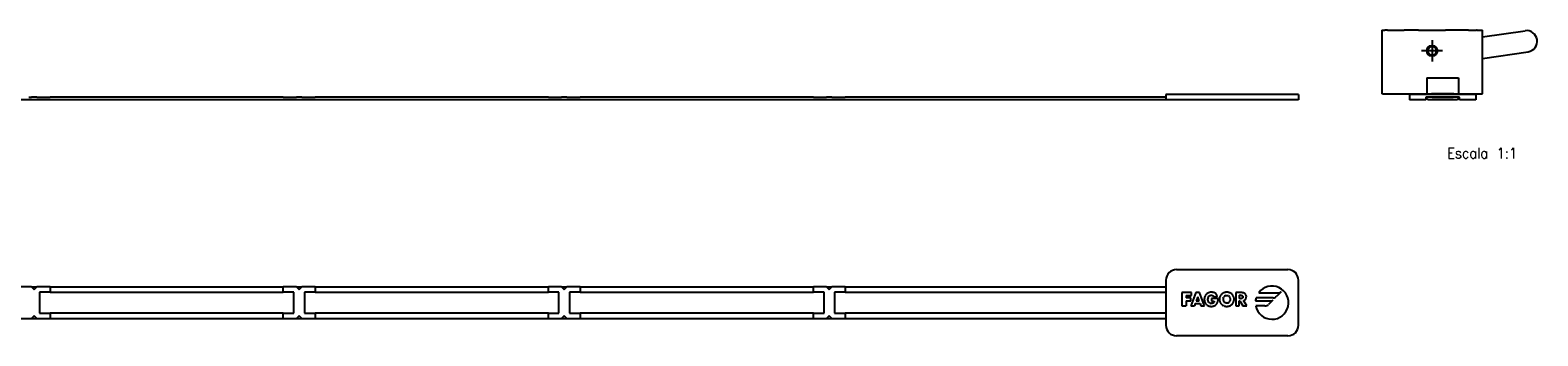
# Model space of a CAD drawing. Header units: millimetres. Extents: x -235 to 1945, y -109 to 485.
# Tile 20 of 20: x 1661 to 1945, y 205 to 263. Entities that reach past the tile are written whole.
import ezdxf

# ---------------------------------------------------------------- set-up
doc = ezdxf.new("R2010")
doc.units = ezdxf.units.MM
doc.linetypes.add('DOT_CENTER', pattern=[14, 12, -1, 0, -1])
doc.layers.add('1', color=7, linetype='Continuous')
doc.styles.add('CONVERTER_11', font='txt.shx', dxfattribs={"width": 0.9})

# ---------------------------------------------------------------- blocks, each defined once
blk = doc.blocks.new('FLEJE_REGLA_EXPOSED_ADHESIVADA_1070__1', base_point=(724, 249.42))
at = {"color": 7, "linetype": 'Continuous'}
for p, q in [((1875, 250.42), (1875, 249.98)), ((1900, 250.42), (1875, 250.42)), ((1900, 250.42), (1900, 249.42)), ((749, 249.48), (1875, 249.48)), ((1875, 249.42), (749, 249.42)), ((1660.5, 249.94), (1661, 249.94)), ((1661, 249.98), (1662, 249.98)), ((1661, 249.98), (1661, 249.94)), ((1662, 249.94), (1662, 249.98)), ((1662, 249.94), (1662.5, 249.94)), ((1662.5, 249.96), (1664.5, 249.96)), ((1662.5, 249.94), (1662.5, 249.96)), ((1662.5, 249.94), (1664.5, 249.94)), ((1664.5, 249.98), (1708.5, 249.98)), ((1664.5, 249.98), (1664.5, 249.96)), ((1664.5, 249.96), (1664.5, 249.94)), ((1708.5, 249.96), (1708.5, 249.98)), ((1708.5, 249.96), (1710.5, 249.96)), ((1708.5, 249.94), (1708.5, 249.96)), ((1708.5, 249.94), (1710.5, 249.94)), ((1710.5, 249.94), (1710.5, 249.96)), ((1710.5, 249.94), (1711, 249.94)), ((1711, 249.98), (1712, 249.98)), ((1711, 249.98), (1711, 249.94)), ((1712, 249.94), (1712, 249.98)), ((1712, 249.94), (1712.5, 249.94)), ((1712.5, 249.96), (1714.5, 249.96)), ((1712.5, 249.94), (1712.5, 249.96)), ((1712.5, 249.94), (1714.5, 249.94)), ((1714.5, 249.98), (1758.5, 249.98)), ((1714.5, 249.98), (1714.5, 249.96)), ((1714.5, 249.96), (1714.5, 249.94)), ((1758.5, 249.96), (1758.5, 249.98)), ((1758.5, 249.96), (1760.5, 249.96)), ((1758.5, 249.94), (1758.5, 249.96)), ((1758.5, 249.94), (1760.5, 249.94)), ((1760.5, 249.94), (1760.5, 249.96)), ((1760.5, 249.94), (1761, 249.94)), ((1761, 249.98), (1762, 249.98)), ((1761, 249.98), (1761, 249.94)), ((1762, 249.94), (1762, 249.98)), ((1762, 249.94), (1762.5, 249.94)), ((1762.5, 249.96), (1764.5, 249.96)), ((1762.5, 249.94), (1762.5, 249.96)), ((1762.5, 249.94), (1764.5, 249.94)), ((1764.5, 249.98), (1808.5, 249.98)), ((1764.5, 249.98), (1764.5, 249.96)), ((1764.5, 249.96), (1764.5, 249.94)), ((1808.5, 249.96), (1808.5, 249.98)), ((1808.5, 249.96), (1810.5, 249.96)), ((1808.5, 249.94), (1808.5, 249.96)), ((1808.5, 249.94), (1810.5, 249.94)), ((1810.5, 249.94), (1810.5, 249.96)), ((1810.5, 249.94), (1811, 249.94)), ((1811, 249.98), (1812, 249.98)), ((1811, 249.98), (1811, 249.94)), ((1812, 249.94), (1812, 249.98)), ((1812, 249.94), (1812.5, 249.94)), ((1812.5, 249.96), (1814.5, 249.96)), ((1812.5, 249.94), (1812.5, 249.96)), ((1812.5, 249.94), (1814.5, 249.94)), ((1814.5, 249.98), (1875, 249.98)), ((1814.5, 249.98), (1814.5, 249.96)), ((1814.5, 249.96), (1814.5, 249.94)), ((1875, 249.98), (1875, 249.48)), ((1875, 249.48), (1875, 249.42)), ((1900, 249.42), (1875, 249.42))]:
    blk.add_line(p, q, dxfattribs=at)
blk = doc.blocks.new('REGLA_EXPOSED_ADHESIVADA__3', base_point=(724, 249.42))
blk.add_blockref('FLEJE_REGLA_EXPOSED_ADHESIVADA_1070__1', (724, 249.42))
blk = doc.blocks.new('EXA_1070__4', base_point=(724, 249.42))
blk.add_blockref('REGLA_EXPOSED_ADHESIVADA__3', (724, 249.42))
blk = doc.blocks.new('Alzado2', base_point=(812, 256))
blk.add_blockref('EXA_1070__4', (724, 249.42))
blk = doc.blocks.new('FLEJE_REGLA_EXPOSED_ADHESIVADA_1070__5', base_point=(1920.95, 249.42))
at = {"color": 7, "linetype": 'Continuous'}
for p, q in [((1933.45, 250.42), (1920.95, 250.42)), ((1920.95, 250.42), (1920.95, 249.42)), ((1933.45, 250.42), (1933.45, 249.42)), ((1924.05, 249.42), (1920.95, 249.42)), ((1924.2, 249.97), (1924.05, 249.97)), ((1924.05, 249.97), (1924.05, 249.42)), ((1924.2, 249.48), (1924.2, 249.97)), ((1925.2, 249.97), (1924.2, 249.97)), ((1924.45, 249.48), (1924.2, 249.48)), ((1924.45, 249.48), (1924.45, 249.42)), ((1929.95, 249.42), (1924.45, 249.42)), ((1929.2, 249.97), (1925.2, 249.97)), ((1925.2, 249.97), (1925.2, 249.96)), ((1925.2, 249.96), (1929.2, 249.96)), ((1929.2, 249.96), (1929.2, 249.97)), ((1930.2, 249.97), (1929.2, 249.97)), ((1929.95, 249.48), (1929.95, 249.42)), ((1930.2, 249.48), (1929.95, 249.48)), ((1930.2, 249.48), (1930.2, 249.97)), ((1930.35, 249.97), (1930.2, 249.97)), ((1930.35, 249.42), (1930.35, 249.97)), ((1933.45, 249.42), (1930.35, 249.42))]:
    blk.add_line(p, q, dxfattribs=at)
blk = doc.blocks.new('CABEZA_REGLA_EXPOSED_2__6', base_point=(1915.7, 250.58))
at = {"color": 7, "linetype": 'Continuous'}
for p, q in [((1915.7, 262.58), (1915.7, 250.58)), ((1915.7, 262.58), (1915.9, 262.58)), ((1915.9, 262.58), (1916.2, 262.58)), ((1916.2, 262.58), (1916.3, 262.58)), ((1916.7, 262.58), (1916.3, 262.58)), ((1916.79, 262.58), (1916.7, 262.58)), ((1916.79, 262.58), (1919.62, 262.58)), ((1919.62, 262.58), (1919.92, 262.58)), ((1921.33, 262.58), (1919.92, 262.58)), ((1922.65, 262.58), (1921.33, 262.58)), ((1922.65, 262.58), (1925.2, 262.58)), ((1925.2, 262.58), (1927.76, 262.58)), ((1932.1, 262.58), (1927.76, 262.58)), ((1932.1, 262.58), (1933.61, 262.58)), ((1933.7, 262.58), (1933.61, 262.58)), ((1933.7, 262.58), (1934.1, 262.58)), ((1934.1, 262.58), (1934.2, 262.58)), ((1934.2, 262.58), (1934.5, 262.58)), ((1934.5, 262.58), (1934.7, 262.58)), ((1934.7, 261.3), (1934.7, 262.58)), ((1934.7, 257.25), (1934.7, 261.3)), ((1934.7, 250.58), (1934.7, 257.25)), ((1924.23, 253.58), (1927.7, 253.58)), ((1924.23, 253.58), (1924.23, 250.58)), ((1927.7, 253.58), (1930.18, 253.58)), ((1930.18, 253.58), (1930.18, 250.58)), ((1915.9, 250.58), (1915.7, 250.58)), ((1915.9, 250.58), (1916, 250.58)), ((1916, 250.58), (1916.7, 250.58)), ((1916.7, 250.58), (1924.23, 250.58)), ((1924.23, 250.58), (1925.1, 250.58)), ((1929.3, 250.58), (1925.1, 250.58)), ((1929.3, 250.58), (1930.18, 250.58)), ((1930.18, 250.58), (1933.7, 250.58)), ((1933.7, 250.58), (1934.4, 250.58)), ((1934.4, 250.58), (1934.5, 250.58)), ((1934.5, 250.58), (1934.7, 250.58))]:
    blk.add_line(p, q, dxfattribs=at)
for radius in [1, 0.8]:
    blk.add_circle((1925.2, 258.68), radius, dxfattribs=at)
blk = doc.blocks.new('CABEZA_REGLA_EXPOSED__7', base_point=(1915.7, 250.58))
at = {"color": 7, "linetype": 'Continuous'}
for p, q in [((1915.7, 262.58), (1915.7, 250.58)), ((1915.7, 262.58), (1915.9, 262.58)), ((1915.9, 262.58), (1916.2, 262.58)), ((1916.2, 262.58), (1916.3, 262.58)), ((1916.7, 262.58), (1916.3, 262.58)), ((1916.79, 262.58), (1916.7, 262.58)), ((1916.79, 262.58), (1919.62, 262.58)), ((1919.62, 262.58), (1919.92, 262.58)), ((1921.33, 262.58), (1919.92, 262.58)), ((1922.65, 262.58), (1921.33, 262.58)), ((1922.65, 262.58), (1925.2, 262.58)), ((1925.2, 262.58), (1927.76, 262.58)), ((1932.1, 262.58), (1927.76, 262.58)), ((1932.1, 262.58), (1933.61, 262.58)), ((1933.7, 262.58), (1933.61, 262.58)), ((1933.7, 262.58), (1934.1, 262.58)), ((1934.1, 262.58), (1934.2, 262.58)), ((1934.2, 262.58), (1934.5, 262.58)), ((1934.5, 262.58), (1934.7, 262.58)), ((1934.7, 261.3), (1934.7, 262.58)), ((1934.7, 261.3), (1942.74, 262.48)), ((1934.7, 257.25), (1934.7, 261.3)), ((1934.7, 257.25), (1943.32, 258.52)), ((1934.7, 250.58), (1934.7, 257.25)), ((1924.23, 253.58), (1927.7, 253.58)), ((1924.23, 253.58), (1924.23, 250.58)), ((1927.7, 253.58), (1930.18, 253.58)), ((1930.18, 253.58), (1930.18, 250.58)), ((1915.9, 250.58), (1915.7, 250.58)), ((1915.9, 250.58), (1916, 250.58)), ((1916, 250.58), (1916.7, 250.58)), ((1916.7, 250.58), (1924.23, 250.58)), ((1924.23, 250.58), (1925.1, 250.58)), ((1929.3, 250.58), (1925.1, 250.58)), ((1929.3, 250.58), (1930.18, 250.58)), ((1930.18, 250.58), (1933.7, 250.58)), ((1933.7, 250.58), (1934.4, 250.58)), ((1934.4, 250.58), (1934.5, 250.58)), ((1934.5, 250.58), (1934.7, 250.58))]:
    blk.add_line(p, q, dxfattribs=at)
for radius in [1, 0.8]:
    blk.add_circle((1925.2, 258.68), radius, dxfattribs=at)
blk.add_arc((1943.03, 260.5), 2, 278.3543, 98.3543, dxfattribs=at)
at = {"layer": '1', "color": 2, "linetype": 'DOT_CENTER'}
for p, q in [((1925.2, 260.68), (1925.2, 256.68)), ((1927.2, 258.68), (1923.2, 258.68))]:
    blk.add_line(p, q, dxfattribs=at)
blk = doc.blocks.new('REGLA_EXPOSED_ADHESIVADA__8', base_point=(1915.7, 249.42))
for name, p in [('CABEZA_REGLA_EXPOSED_2__6', (1915.7, 250.58)), ('CABEZA_REGLA_EXPOSED__7', (1915.7, 250.58)), ('FLEJE_REGLA_EXPOSED_ADHESIVADA_1070__5', (1920.95, 249.42))]:
    blk.add_blockref(name, p)
blk = doc.blocks.new('EXA_1070__9', base_point=(1915.7, 249.42))
blk.add_blockref('REGLA_EXPOSED_ADHESIVADA__8', (1915.7, 249.42))
blk = doc.blocks.new('Izquierda1', base_point=(1930.33, 256))
blk.add_blockref('EXA_1070__9', (1915.7, 249.42))
at = {"layer": '1', "color": 2, "insert": (1934.65, 244.39), "char_height": 2, "attachment_point": 2, "line_spacing_factor": 1.20048, "style": 'CONVERTER_11'}
blk.add_mtext(' \\PEscala 1:1', dxfattribs=at)
blk = doc.blocks.new('FLEJE_REGLA_EXPOSED_ADHESIVADA_1070__10', base_point=(724, 204.94))
at = {"color": 7, "linetype": 'Continuous'}
for p, q in [((1877, 217.44), (1898, 217.44)), ((1661, 214.19), (1658.5, 214.19)), ((1661, 214.19), (1662, 214.19)), ((1661, 214.19), (1661.5, 213.69)), ((1661.5, 213.69), (1662, 214.19)), ((1664.5, 214.19), (1662, 214.19)), ((1664.5, 214.19), (1708.5, 214.19)), ((1664.5, 214.19), (1664.5, 213.19)), ((1711, 214.19), (1708.5, 214.19)), ((1708.5, 213.19), (1708.5, 214.19)), ((1711, 214.19), (1712, 214.19)), ((1711, 214.19), (1711.5, 213.69)), ((1711.5, 213.69), (1712, 214.19)), ((1714.5, 214.19), (1712, 214.19)), ((1714.5, 214.19), (1758.5, 214.19)), ((1714.5, 214.19), (1714.5, 213.19)), ((1761, 214.19), (1758.5, 214.19)), ((1758.5, 213.19), (1758.5, 214.19)), ((1761, 214.19), (1762, 214.19)), ((1761, 214.19), (1761.5, 213.69)), ((1761.5, 213.69), (1762, 214.19)), ((1764.5, 214.19), (1762, 214.19)), ((1764.5, 214.19), (1808.5, 214.19)), ((1764.5, 214.19), (1764.5, 213.19)), ((1811, 214.19), (1808.5, 214.19)), ((1808.5, 213.19), (1808.5, 214.19)), ((1811, 214.19), (1812, 214.19)), ((1811, 214.19), (1811.5, 213.69)), ((1811.5, 213.69), (1812, 214.19)), ((1814.5, 214.19), (1812, 214.19)), ((1814.5, 214.19), (1875, 214.19)), ((1814.5, 214.19), (1814.5, 213.19)), ((1875, 215.44), (1875, 214.19)), ((1875, 214.19), (1875, 213.19)), ((1900, 206.94), (1900, 215.44)), ((1662.5, 213.19), (1662.5, 209.19)), ((1664.5, 213.19), (1662.5, 213.19)), ((1664.5, 213.19), (1708.5, 213.19)), ((1710.5, 213.19), (1708.5, 213.19)), ((1710.5, 209.19), (1710.5, 213.19)), ((1712.5, 213.19), (1712.5, 209.19)), ((1714.5, 213.19), (1712.5, 213.19)), ((1714.5, 213.19), (1758.5, 213.19)), ((1760.5, 213.19), (1758.5, 213.19)), ((1760.5, 209.19), (1760.5, 213.19)), ((1762.5, 213.19), (1762.5, 209.19)), ((1764.5, 213.19), (1762.5, 213.19)), ((1764.5, 213.19), (1808.5, 213.19)), ((1810.5, 213.19), (1808.5, 213.19)), ((1810.5, 209.19), (1810.5, 213.19)), ((1814.5, 213.19), (1812.5, 213.19)), ((1812.5, 213.19), (1812.5, 209.19)), ((1814.5, 213.19), (1875, 213.19)), ((1875, 213.19), (1875, 209.19)), ((1878.01, 213.08), (1878.01, 210.58)), ((1879.83, 213.08), (1878.01, 213.08)), ((1878.01, 210.58), (1878.79, 210.58)), ((1878.79, 212.53), (1879.83, 212.53)), ((1878.79, 212.53), (1878.79, 212.11)), ((1879.71, 212.11), (1878.79, 212.11)), ((1878.79, 211.56), (1878.79, 210.58)), ((1878.79, 211.56), (1879.71, 211.56)), ((1880.64, 213.08), (1879.68, 210.58)), ((1879.68, 210.58), (1880.37, 210.58)), ((1879.71, 211.56), (1879.71, 212.11)), ((1879.83, 212.53), (1879.83, 213.08)), ((1880.54, 211.01), (1880.37, 210.58)), ((1880.54, 211.01), (1881.44, 211.01)), ((1881.35, 213.08), (1880.64, 213.08)), ((1880.99, 212.32), (1880.72, 211.51)), ((1880.72, 211.51), (1881.26, 211.51)), ((1881.26, 211.51), (1880.99, 212.32)), ((1882.29, 210.58), (1881.35, 213.08)), ((1881.44, 211.01), (1881.6, 210.58)), ((1881.6, 210.58), (1882.29, 210.58)), ((1882.25, 212.04), (1882.24, 211.93)), ((1882.24, 211.93), (1882.24, 211.82)), ((1882.24, 211.82), (1882.24, 211.71)), ((1882.24, 211.71), (1882.25, 211.6)), ((1882.27, 212.15), (1882.25, 212.04)), ((1882.25, 211.6), (1882.27, 211.5)), ((1882.3, 212.25), (1882.27, 212.15)), ((1882.27, 211.5), (1882.3, 211.4)), ((1882.33, 212.34), (1882.3, 212.25)), ((1882.3, 211.4), (1882.33, 211.3)), ((1882.37, 212.44), (1882.33, 212.34)), ((1882.33, 211.3), (1882.37, 211.21)), ((1882.41, 212.52), (1882.37, 212.44)), ((1882.37, 211.21), (1882.41, 211.12)), ((1882.46, 212.61), (1882.41, 212.52)), ((1882.41, 211.12), (1882.46, 211.04)), ((1882.52, 212.69), (1882.46, 212.61)), ((1882.46, 211.04), (1882.52, 210.97)), ((1882.58, 212.76), (1882.52, 212.69)), ((1882.52, 210.97), (1882.58, 210.9)), ((1882.65, 212.83), (1882.58, 212.76)), ((1882.58, 210.9), (1882.64, 210.83)), ((1882.64, 210.83), (1882.72, 210.77)), ((1882.72, 212.89), (1882.65, 212.83)), ((1882.72, 212.89), (1882.8, 212.94)), ((1882.79, 210.71), (1882.72, 210.77)), ((1882.79, 210.71), (1882.88, 210.66)), ((1882.88, 212.99), (1882.8, 212.94)), ((1882.97, 213.04), (1882.88, 212.99)), ((1882.88, 210.66), (1882.96, 210.62)), ((1882.91, 211.81), (1882.92, 211.92)), ((1882.92, 211.71), (1882.91, 211.81)), ((1882.94, 212.02), (1882.92, 211.92)), ((1882.94, 211.6), (1882.92, 211.71)), ((1882.94, 212.02), (1882.96, 212.12)), ((1882.97, 211.5), (1882.94, 211.6)), ((1882.96, 212.12), (1883, 212.22)), ((1882.96, 210.62), (1883.05, 210.58)), ((1883.07, 213.07), (1882.97, 213.04)), ((1883.01, 211.41), (1882.97, 211.5)), ((1883, 212.22), (1883.05, 212.31)), ((1883.06, 211.32), (1883.01, 211.41)), ((1883.05, 212.31), (1883.11, 212.39)), ((1883.05, 210.58), (1883.15, 210.55)), ((1883.12, 211.24), (1883.06, 211.32)), ((1883.16, 213.1), (1883.07, 213.07)), ((1883.11, 212.39), (1883.18, 212.46)), ((1883.19, 211.17), (1883.12, 211.24)), ((1883.15, 210.55), (1883.25, 210.53)), ((1883.27, 213.13), (1883.16, 213.1)), ((1883.18, 212.46), (1883.26, 212.52)), ((1883.27, 211.11), (1883.19, 211.17)), ((1883.25, 210.53), (1883.35, 210.51)), ((1883.26, 212.52), (1883.35, 212.56)), ((1883.37, 213.15), (1883.27, 213.13)), ((1883.36, 211.07), (1883.27, 211.11)), ((1883.35, 212.56), (1883.45, 212.59)), ((1883.35, 210.51), (1883.46, 210.5)), ((1883.36, 211.07), (1883.46, 211.04)), ((1883.48, 213.16), (1883.37, 213.15)), ((1883.45, 212.59), (1883.56, 212.6)), ((1883.57, 211.03), (1883.46, 211.04)), ((1883.46, 210.5), (1883.57, 210.5)), ((1883.59, 213.16), (1883.48, 213.16)), ((1883.56, 212.6), (1883.69, 212.59)), ((1884.86, 211.97), (1883.57, 211.97)), ((1883.57, 211.97), (1883.57, 211.46)), ((1883.57, 211.46), (1884.1, 211.46)), ((1883.71, 211.04), (1883.57, 211.03)), ((1883.57, 210.5), (1883.69, 210.5)), ((1883.71, 213.16), (1883.59, 213.16)), ((1883.69, 212.59), (1883.8, 212.55)), ((1883.69, 210.5), (1883.81, 210.52)), ((1883.82, 213.14), (1883.71, 213.16)), ((1883.83, 211.08), (1883.71, 211.04)), ((1883.8, 212.55), (1883.9, 212.49)), ((1883.81, 210.52), (1883.93, 210.54)), ((1883.93, 213.12), (1883.82, 213.14)), ((1883.93, 211.14), (1883.83, 211.08)), ((1883.9, 212.49), (1883.98, 212.41)), ((1884.03, 213.09), (1883.93, 213.12)), ((1883.93, 211.14), (1884.01, 211.22)), ((1883.93, 210.54), (1884.04, 210.57)), ((1883.98, 212.41), (1884.05, 212.32)), ((1884.07, 211.33), (1884.01, 211.22)), ((1884.13, 213.06), (1884.03, 213.09)), ((1884.04, 210.57), (1884.15, 210.61)), ((1884.05, 212.32), (1884.1, 212.2)), ((1884.1, 211.46), (1884.07, 211.33)), ((1884.1, 212.2), (1884.72, 212.46)), ((1884.22, 213.01), (1884.13, 213.06)), ((1884.15, 210.61), (1884.25, 210.67)), ((1884.31, 212.96), (1884.22, 213.01)), ((1884.25, 210.67), (1884.35, 210.73)), ((1884.39, 212.9), (1884.31, 212.96)), ((1884.35, 210.73), (1884.44, 210.81)), ((1884.47, 212.83), (1884.39, 212.9)), ((1884.44, 210.81), (1884.52, 210.89)), ((1884.54, 212.75), (1884.47, 212.83)), ((1884.52, 210.89), (1884.6, 210.99)), ((1884.61, 212.66), (1884.54, 212.75)), ((1884.6, 210.99), (1884.67, 211.09)), ((1884.67, 212.57), (1884.61, 212.66)), ((1884.72, 212.46), (1884.67, 212.57)), ((1884.67, 211.09), (1884.72, 211.2)), ((1884.72, 211.2), (1884.76, 211.3)), ((1884.76, 211.3), (1884.8, 211.41)), ((1884.8, 211.41), (1884.82, 211.52)), ((1884.82, 211.52), (1884.84, 211.63)), ((1884.84, 211.63), (1884.85, 211.74)), ((1884.85, 211.85), (1884.86, 211.97)), ((1884.85, 211.74), (1884.85, 211.85)), ((1885.1, 211.98), (1885.09, 211.88)), ((1885.09, 211.88), (1885.1, 211.77)), ((1885.11, 212.08), (1885.1, 211.98)), ((1885.1, 211.77), (1885.11, 211.66)), ((1885.13, 212.18), (1885.11, 212.08)), ((1885.11, 211.66), (1885.12, 211.56)), ((1885.12, 211.56), (1885.15, 211.46)), ((1885.16, 212.28), (1885.13, 212.18)), ((1885.15, 211.46), (1885.18, 211.37)), ((1885.2, 212.37), (1885.16, 212.28)), ((1885.18, 211.37), (1885.21, 211.27)), ((1885.24, 212.46), (1885.2, 212.37)), ((1885.21, 211.27), (1885.26, 211.19)), ((1885.29, 212.54), (1885.24, 212.46)), ((1885.26, 211.19), (1885.31, 211.1)), ((1885.35, 212.62), (1885.29, 212.54)), ((1885.31, 211.1), (1885.36, 211.03)), ((1885.41, 212.7), (1885.35, 212.62)), ((1885.36, 211.03), (1885.42, 210.95)), ((1885.48, 212.77), (1885.41, 212.7)), ((1885.42, 210.95), (1885.48, 210.88)), ((1885.55, 212.83), (1885.48, 212.77)), ((1885.48, 210.88), (1885.55, 210.82)), ((1885.63, 212.89), (1885.55, 212.83)), ((1885.55, 210.82), (1885.63, 210.76)), ((1885.71, 212.95), (1885.63, 212.89)), ((1885.63, 210.76), (1885.7, 210.71)), ((1885.7, 210.71), (1885.79, 210.66)), ((1885.8, 213), (1885.71, 212.95)), ((1885.78, 211.97), (1885.77, 211.87)), ((1885.77, 211.87), (1885.78, 211.76)), ((1885.8, 212.07), (1885.78, 211.97)), ((1885.78, 211.76), (1885.8, 211.65)), ((1885.87, 210.62), (1885.79, 210.66)), ((1885.89, 213.04), (1885.8, 213)), ((1885.8, 212.07), (1885.85, 212.17)), ((1885.8, 211.65), (1885.83, 211.55)), ((1885.83, 211.55), (1885.88, 211.46)), ((1885.85, 212.17), (1885.91, 212.25)), ((1885.97, 210.58), (1885.87, 210.62)), ((1885.88, 211.46), (1885.94, 211.38)), ((1885.98, 213.07), (1885.89, 213.04)), ((1885.98, 212.33), (1885.91, 212.25)), ((1885.94, 211.38), (1886.01, 211.3)), ((1885.97, 210.58), (1886.06, 210.55)), ((1886.07, 213.1), (1885.98, 213.07)), ((1886.06, 212.4), (1885.98, 212.33)), ((1886.01, 211.3), (1886.09, 211.24)), ((1886.15, 212.45), (1886.06, 212.4)), ((1886.06, 210.55), (1886.16, 210.53)), ((1886.17, 213.13), (1886.07, 213.1)), ((1886.18, 211.19), (1886.09, 211.24)), ((1886.25, 212.5), (1886.15, 212.45)), ((1886.16, 210.53), (1886.26, 210.51)), ((1886.27, 213.15), (1886.17, 213.13)), ((1886.27, 211.16), (1886.18, 211.19)), ((1886.36, 212.52), (1886.25, 212.5)), ((1886.26, 210.51), (1886.37, 210.5)), ((1886.37, 213.16), (1886.27, 213.15)), ((1886.27, 211.16), (1886.37, 211.13)), ((1886.36, 212.52), (1886.47, 212.53)), ((1886.47, 213.16), (1886.37, 213.16)), ((1886.37, 211.13), (1886.47, 211.13)), ((1886.37, 210.5), (1886.47, 210.5)), ((1886.58, 213.16), (1886.47, 213.16)), ((1886.47, 212.53), (1886.59, 212.52)), ((1886.58, 211.13), (1886.47, 211.13)), ((1886.47, 210.5), (1886.58, 210.5)), ((1886.68, 213.15), (1886.58, 213.16)), ((1886.58, 211.13), (1886.68, 211.16)), ((1886.58, 210.5), (1886.69, 210.51)), ((1886.7, 212.5), (1886.59, 212.52)), ((1886.78, 213.13), (1886.68, 213.15)), ((1886.68, 211.16), (1886.77, 211.19)), ((1886.69, 210.51), (1886.79, 210.53)), ((1886.8, 212.45), (1886.7, 212.5)), ((1886.77, 211.19), (1886.86, 211.24)), ((1886.87, 213.1), (1886.78, 213.13)), ((1886.79, 210.53), (1886.89, 210.55)), ((1886.8, 212.45), (1886.89, 212.4)), ((1886.86, 211.24), (1886.94, 211.3)), ((1886.97, 213.07), (1886.87, 213.1)), ((1886.97, 212.33), (1886.89, 212.4)), ((1886.89, 210.55), (1886.98, 210.58)), ((1886.94, 211.3), (1887.01, 211.38)), ((1887.06, 213.04), (1886.97, 213.07)), ((1887.04, 212.25), (1886.97, 212.33)), ((1886.98, 210.58), (1887.07, 210.62)), ((1887.01, 211.38), (1887.07, 211.46)), ((1887.1, 212.17), (1887.04, 212.25)), ((1887.15, 213), (1887.06, 213.04)), ((1887.07, 211.46), (1887.11, 211.55)), ((1887.07, 210.62), (1887.16, 210.66)), ((1887.14, 212.07), (1887.1, 212.17)), ((1887.11, 211.55), (1887.15, 211.65)), ((1887.17, 211.97), (1887.14, 212.07)), ((1887.24, 212.95), (1887.15, 213)), ((1887.15, 211.65), (1887.17, 211.76)), ((1887.16, 210.66), (1887.24, 210.71)), ((1887.18, 211.87), (1887.17, 211.97)), ((1887.17, 211.76), (1887.18, 211.87)), ((1887.32, 212.89), (1887.24, 212.95)), ((1887.24, 210.71), (1887.32, 210.76)), ((1887.4, 212.83), (1887.32, 212.89)), ((1887.32, 210.76), (1887.4, 210.82)), ((1887.47, 212.77), (1887.4, 212.83)), ((1887.4, 210.82), (1887.46, 210.88)), ((1887.46, 210.88), (1887.53, 210.95)), ((1887.54, 212.7), (1887.47, 212.77)), ((1887.53, 210.95), (1887.59, 211.03)), ((1887.6, 212.62), (1887.54, 212.7)), ((1887.59, 211.03), (1887.64, 211.1)), ((1887.66, 212.54), (1887.6, 212.62)), ((1887.64, 211.1), (1887.69, 211.19)), ((1887.71, 212.46), (1887.66, 212.54)), ((1887.69, 211.19), (1887.73, 211.27)), ((1887.75, 212.37), (1887.71, 212.46)), ((1887.73, 211.27), (1887.77, 211.37)), ((1887.79, 212.28), (1887.75, 212.37)), ((1887.77, 211.37), (1887.8, 211.46)), ((1887.82, 212.18), (1887.79, 212.28)), ((1887.8, 211.46), (1887.82, 211.56)), ((1887.84, 212.08), (1887.82, 212.18)), ((1887.82, 211.56), (1887.84, 211.66)), ((1887.85, 211.98), (1887.84, 212.08)), ((1887.84, 211.66), (1887.85, 211.77)), ((1887.85, 211.88), (1887.85, 211.98)), ((1887.85, 211.77), (1887.85, 211.88)), ((1889.3, 213.08), (1888.16, 213.08)), ((1888.16, 213.08), (1888.16, 210.58)), ((1888.16, 210.58), (1888.81, 210.58)), ((1888.81, 212.58), (1889.06, 212.58)), ((1888.81, 212.58), (1888.81, 211.96)), ((1889.06, 211.96), (1888.81, 211.96)), ((1888.81, 211.53), (1888.96, 211.53)), ((1888.81, 210.58), (1888.81, 211.53)), ((1888.96, 211.53), (1889.5, 210.58)), ((1889.19, 212.57), (1889.06, 212.58)), ((1889.06, 211.96), (1889.19, 211.96)), ((1889.19, 212.57), (1889.31, 212.55)), ((1889.31, 211.99), (1889.19, 211.96)), ((1889.42, 213.07), (1889.3, 213.08)), ((1889.41, 212.5), (1889.31, 212.55)), ((1889.41, 212.04), (1889.31, 211.99)), ((1889.48, 212.41), (1889.41, 212.5)), ((1889.41, 212.04), (1889.48, 212.13)), ((1889.54, 213.06), (1889.42, 213.07)), ((1889.48, 212.41), (1889.51, 212.27)), ((1889.51, 212.27), (1889.48, 212.13)), ((1889.5, 210.58), (1890.27, 210.58)), ((1889.65, 213.03), (1889.54, 213.06)), ((1889.62, 211.6), (1889.74, 211.63)), ((1890.27, 210.58), (1889.62, 211.6)), ((1889.75, 213), (1889.65, 213.03)), ((1889.74, 211.63), (1889.84, 211.68)), ((1889.84, 212.95), (1889.75, 213)), ((1889.92, 212.89), (1889.84, 212.95)), ((1889.84, 211.68), (1889.92, 211.74)), ((1889.99, 212.82), (1889.92, 212.89)), ((1890, 211.81), (1889.92, 211.74)), ((1890.06, 212.75), (1889.99, 212.82)), ((1890, 211.81), (1890.06, 211.89)), ((1890.1, 212.65), (1890.06, 212.75)), ((1890.06, 211.89), (1890.11, 211.99)), ((1890.14, 212.55), (1890.1, 212.65)), ((1890.11, 211.99), (1890.14, 212.09)), ((1890.16, 212.44), (1890.14, 212.55)), ((1890.14, 212.09), (1890.16, 212.2)), ((1890.16, 212.44), (1890.17, 212.31)), ((1890.16, 212.2), (1890.17, 212.31)), ((1891.89, 211.53), (1894.82, 211.53)), ((1893.65, 210.57), (1891.94, 210.57)), ((1895.2, 212.11), (1892.02, 212.11)), ((1892.5, 213.07), (1896.36, 213.07)), ((1895.17, 211.67), (1894.36, 210.86)), ((1896.71, 213.21), (1895.9, 212.4)), ((1658.5, 208.19), (1661, 208.19)), ((1661.5, 208.69), (1661, 208.19)), ((1661, 208.19), (1662, 208.19)), ((1662, 208.19), (1661.5, 208.69)), ((1662, 208.19), (1664.5, 208.19)), ((1662.5, 209.19), (1664.5, 209.19)), ((1664.5, 209.19), (1664.5, 208.19)), ((1708.5, 209.19), (1664.5, 209.19)), ((1664.5, 208.19), (1708.5, 208.19)), ((1708.5, 209.19), (1710.5, 209.19)), ((1708.5, 208.19), (1708.5, 209.19)), ((1708.5, 208.19), (1711, 208.19)), ((1711.5, 208.69), (1711, 208.19)), ((1711, 208.19), (1712, 208.19)), ((1712, 208.19), (1711.5, 208.69)), ((1712, 208.19), (1714.5, 208.19)), ((1712.5, 209.19), (1714.5, 209.19)), ((1758.5, 209.19), (1714.5, 209.19)), ((1714.5, 209.19), (1714.5, 208.19)), ((1714.5, 208.19), (1758.5, 208.19)), ((1758.5, 208.19), (1758.5, 209.19)), ((1758.5, 209.19), (1760.5, 209.19)), ((1758.5, 208.19), (1761, 208.19)), ((1761.5, 208.69), (1761, 208.19)), ((1761, 208.19), (1762, 208.19)), ((1762, 208.19), (1761.5, 208.69)), ((1762, 208.19), (1764.5, 208.19)), ((1762.5, 209.19), (1764.5, 209.19)), ((1808.5, 209.19), (1764.5, 209.19)), ((1764.5, 209.19), (1764.5, 208.19)), ((1764.5, 208.19), (1808.5, 208.19)), ((1808.5, 208.19), (1808.5, 209.19)), ((1808.5, 209.19), (1810.5, 209.19)), ((1808.5, 208.19), (1811, 208.19)), ((1811.5, 208.69), (1811, 208.19)), ((1811, 208.19), (1812, 208.19)), ((1812, 208.19), (1811.5, 208.69)), ((1812, 208.19), (1814.5, 208.19)), ((1812.5, 209.19), (1814.5, 209.19)), ((1875, 209.19), (1814.5, 209.19)), ((1814.5, 209.19), (1814.5, 208.19)), ((1814.5, 208.19), (1875, 208.19)), ((1875, 209.19), (1875, 208.19)), ((1875, 208.19), (1875, 206.94)), ((1898, 204.94), (1877, 204.94))]:
    blk.add_line(p, q, dxfattribs=at)
for centre, radius, start, end in [((1877, 215.44), 2, 90, 180), ((1898, 215.44), 2, 0, 90), ((1895, 211.19), 3.13, 191.4151, 143.0005), ((1895, 211.19), 3.13, 162.7749, 173.7386), ((1893.65, 211.57), 1, 270.0079, 314.9947), ((1894.82, 212.03), 0.5, 269.9968, 314.9947), ((1895.2, 213.11), 1, 270, 314.9983), ((1896.36, 213.57), 0.5, 270.0036, 314.9983), ((1877, 206.94), 2, 180, 270), ((1898, 206.94), 2, 270, 0)]:
    blk.add_arc(centre, radius, start, end, dxfattribs=at)
blk = doc.blocks.new('REGLA_EXPOSED_ADHESIVADA__12', base_point=(724, 193.36))
blk.add_blockref('FLEJE_REGLA_EXPOSED_ADHESIVADA_1070__10', (724, 204.94))
blk = doc.blocks.new('EXA_1070__13', base_point=(724, 193.36))
blk.add_blockref('REGLA_EXPOSED_ADHESIVADA__12', (724, 193.36))
blk = doc.blocks.new('Superior1', base_point=(812, 208.06))
blk.add_blockref('EXA_1070__13', (724, 193.36))

msp = doc.modelspace()

# ---------------------------------------------------------------- block references
for name, p in [('Alzado2', (812, 256)), ('Izquierda1', (1930.33, 256)), ('Superior1', (812, 208.06))]:
    msp.add_blockref(name, p)

doc.saveas('drawing.dxf')
